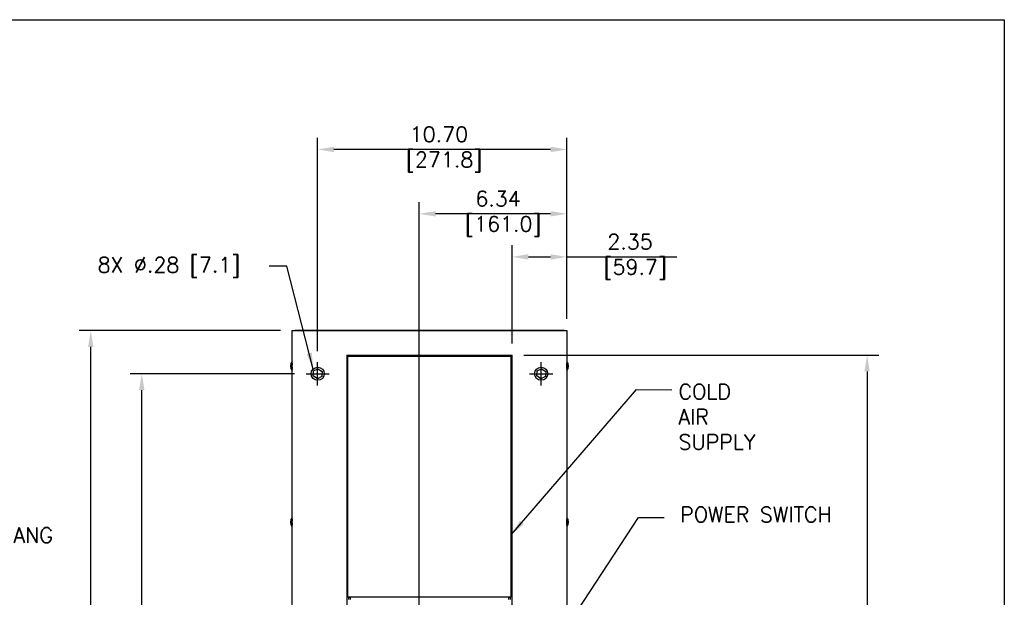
# Model space of a CAD drawing. Extents: x 737 to 849, y -111 to -28.
# Tile 19 of 19: x 807 to 849, y -53 to -28. Entities that reach past the tile are written whole.
import ezdxf

# ---------------------------------------------------------------- set-up
doc = ezdxf.new("R2010")
doc.units = 0
doc.header["$LTSCALE"] = 4
doc.header["$MEASUREMENT"] = 0
doc.linetypes.add('CENTER', pattern=[2, 1.25, -0.25, 0.25, -0.25])
doc.layers.get('0').update_dxf_attribs({"linetype": 'CONTINUOUS'})
doc.layers.get('DEFPOINTS').update_dxf_attribs({"linetype": 'CONTINUOUS'})
for name, color, linetype in [('CENTER LINE', 40, 'CENTER'), ('Dimensions', 140, 'CONTINUOUS'), ('TEXT', 140, 'CONTINUOUS')]:
    doc.layers.add(name, color=color, linetype=linetype)
doc.styles.add('ROMANS', font='romans.shx')
doc.dimstyles.new('FSTD1', dxfattribs={"dimtxt": 0.65, "dimasz": 0.7, "dimexe": 0.5, "dimexo": 0.5, "dimgap": 0.25, "dimtad": 1, "dimzin": 9, "dimdsep": 46, "dimtxsty": 'ROMANS', "dimcen": 0, "dimadec": 0, "dimazin": 0, "dimtfac": 1, "dimtmove": 0, "dimatfit": 3, "dimfxl": 1, "dimtolj": 1, "dimarcsym": 1})

# ---------------------------------------------------------------- blocks, each defined once
blk = doc.blocks.new('*D80')
at = {"layer": 'DEFPOINTS', "color": 0, "transparency": 16777216}
for p in [(811.947, -42.982), (819.003, -42.982), (818.402, -77.132)]:
    blk.add_point(p, dxfattribs=at)
at = {"layer": 'Dimensions', "color": 0, "lineweight": -2, "transparency": 16777216}
for p, q in [((818.503, -42.982), (811.447, -42.982)), ((811.947, -76.432), (811.947, -43.682)), ((817.902, -77.132), (811.447, -77.132))]:
    blk.add_line(p, q, dxfattribs=at)
at = {"layer": 'Dimensions', "color": 0, "transparency": 16777216}
for points in [[(811.83, -43.682), (812.064, -43.682), (811.947, -42.982)], [(811.83, -76.432), (812.064, -76.432), (811.947, -77.132)]]:
    blk.add_solid(points, dxfattribs=at)
at = {"layer": 'Dimensions', "color": 0, "transparency": 16777216, "char_height": 0.65, "attachment_point": 5, "rotation": 90, "style": 'ROMANS'}
for s, insert in [('\\A1;[867.4]', (812.692, -60.057)), ('\\A1;34.15', (811.372, -60.057))]:
    blk.add_mtext(s, dxfattribs=dict(at, insert=insert))
blk = doc.blocks.new('*D86')
at = {"layer": 'DEFPOINTS', "color": 0, "transparency": 16777216}
for p in [(827.852, -42.182), (830.202, -77.132), (843.099, -77.132)]:
    blk.add_point(p, dxfattribs=at)
at = {"layer": 'Dimensions', "color": 0, "lineweight": -2, "transparency": 16777216}
for p, q in [((828.352, -42.182), (843.599, -42.182)), ((843.099, -42.882), (843.099, -76.432)), ((830.702, -77.132), (843.599, -77.132))]:
    blk.add_line(p, q, dxfattribs=at)
at = {"layer": 'Dimensions', "color": 0, "transparency": 16777216}
for points in [[(842.982, -42.882), (843.215, -42.882), (843.099, -42.182)], [(842.982, -76.432), (843.215, -76.432), (843.099, -77.132)]]:
    blk.add_solid(points, dxfattribs=at)
at = {"layer": 'Dimensions', "color": 0, "transparency": 16777216, "insert": (843.099, -57.738), "char_height": 0.65, "attachment_point": 5, "rotation": 90, "style": 'ROMANS'}
blk.add_mtext('\\A1;34.95\\P [887.7]', dxfattribs=at)
blk = doc.blocks.new('*D87')
at = {"layer": 'DEFPOINTS', "color": 0, "transparency": 16777216}
for p in [(809.756, -41.132), (818.402, -41.132), (818.402, -77.132)]:
    blk.add_point(p, dxfattribs=at)
at = {"layer": 'Dimensions', "color": 0, "lineweight": -2, "transparency": 16777216}
for p, q in [((817.902, -41.132), (809.256, -41.132)), ((809.756, -76.432), (809.756, -41.832)), ((817.902, -77.132), (809.256, -77.132))]:
    blk.add_line(p, q, dxfattribs=at)
at = {"layer": 'Dimensions', "color": 0, "transparency": 16777216}
for points in [[(809.639, -41.832), (809.873, -41.832), (809.756, -41.132)], [(809.639, -76.432), (809.873, -76.432), (809.756, -77.132)]]:
    blk.add_solid(points, dxfattribs=at)
at = {"layer": 'Dimensions', "color": 0, "transparency": 16777216, "insert": (809.756, -56.294), "char_height": 0.65, "attachment_point": 5, "rotation": 90, "style": 'ROMANS'}
blk.add_mtext('\\A1;36.00\\P [914.4]', dxfattribs=at)
blk = doc.blocks.new('*D90')
at = {"layer": 'DEFPOINTS', "color": 0, "transparency": 16777216}
for p in [(819.5, -33.352), (830.202, -41.115), (819.5, -42.514)]:
    blk.add_point(p, dxfattribs=at)
at = {"layer": 'Dimensions', "color": 0, "lineweight": -2, "transparency": 16777216}
for p, q in [((819.5, -42.014), (819.5, -32.852)), ((830.202, -40.615), (830.202, -32.852)), ((829.502, -33.352), (820.2, -33.352))]:
    blk.add_line(p, q, dxfattribs=at)
at = {"layer": 'Dimensions', "color": 0, "transparency": 16777216}
for points in [[(820.2, -33.235), (820.2, -33.469), (819.5, -33.352)], [(829.502, -33.235), (829.502, -33.469), (830.202, -33.352)]]:
    blk.add_solid(points, dxfattribs=at)
at = {"layer": 'Dimensions', "color": 0, "transparency": 16777216, "insert": (824.709, -33.352), "char_height": 0.65, "attachment_point": 5, "style": 'ROMANS'}
blk.add_mtext('\\A1;10.70\\P [271.8]', dxfattribs=at)
blk = doc.blocks.new('*D93')
at = {"layer": 'DEFPOINTS', "color": 0, "transparency": 16777216}
for p in [(827.852, -37.966), (830.202, -41.132), (827.852, -42.182)]:
    blk.add_point(p, dxfattribs=at)
at = {"layer": 'Dimensions', "color": 0, "lineweight": -2, "transparency": 16777216}
for p, q in [((827.852, -41.682), (827.852, -37.466)), ((830.202, -40.632), (830.202, -37.466)), ((828.552, -37.966), (829.502, -37.966)), ((830.202, -37.966), (834.93, -37.966))]:
    blk.add_line(p, q, dxfattribs=at)
at = {"layer": 'Dimensions', "color": 0, "transparency": 16777216}
for points in [[(828.552, -37.849), (828.552, -38.083), (827.852, -37.966)], [(829.502, -37.849), (829.502, -38.083), (830.202, -37.966)]]:
    blk.add_solid(points, dxfattribs=at)
at = {"layer": 'Dimensions', "color": 0, "transparency": 16777216, "insert": (832.916, -37.966), "char_height": 0.65, "attachment_point": 5, "style": 'ROMANS'}
blk.add_mtext('\\A1;2.35\\P [59.7]', dxfattribs=at)
blk = doc.blocks.new('*D138')
at = {"layer": 'DEFPOINTS', "color": 0, "transparency": 16777216}
for p in [(823.862, -36.116), (830.202, -41.132), (823.862, -54.732)]:
    blk.add_point(p, dxfattribs=at)
at = {"layer": 'Dimensions', "color": 0, "lineweight": -2, "transparency": 16777216}
for p, q in [((823.862, -54.232), (823.862, -35.616)), ((830.202, -40.632), (830.202, -35.616)), ((829.502, -36.116), (824.562, -36.116))]:
    blk.add_line(p, q, dxfattribs=at)
at = {"layer": 'Dimensions', "color": 0, "transparency": 16777216}
for points in [[(824.562, -36), (824.562, -36.233), (823.862, -36.116)], [(829.502, -36), (829.502, -36.233), (830.202, -36.116)]]:
    blk.add_solid(points, dxfattribs=at)
at = {"layer": 'Dimensions', "color": 0, "transparency": 16777216, "insert": (827.251, -36.116), "char_height": 0.65, "attachment_point": 5, "style": 'ROMANS'}
blk.add_mtext('\\A1;6.34\\P [161.0]', dxfattribs=at)

msp = doc.modelspace()

# ---------------------------------------------------------------- linework, layer by layer
for p, q in [((818.402, -77.132), (818.402, -41.132)), ((818.402, -41.132), (830.202, -41.132)), ((830.085, -41.132), (818.518, -41.132)), ((830.202, -41.132), (830.202, -77.132)), ((820.752, -42.182), (820.752, -53.582)), ((820.752, -42.182), (827.852, -42.182)), ((820.802, -52.582), (820.802, -42.257)), ((820.827, -42.232), (827.777, -42.232)), ((827.802, -42.257), (827.802, -52.582)), ((827.852, -53.582), (827.852, -42.182)), ((819.309, -43.079), (819.321, -42.864)), ((819.49, -43.197), (819.309, -43.079)), ((819.321, -42.864), (819.513, -42.767)), ((819.682, -43.1), (819.49, -43.197)), ((819.513, -42.767), (819.694, -42.885)), ((819.694, -42.885), (819.682, -43.1)), ((828.909, -43.079), (828.921, -42.864)), ((829.09, -43.197), (828.909, -43.079)), ((828.921, -42.864), (829.113, -42.767)), ((829.282, -43.1), (829.09, -43.197)), ((829.113, -42.767), (829.294, -42.885)), ((829.294, -42.885), (829.282, -43.1)), ((820.802, -52.566), (827.802, -52.566)), ((820.833, -52.582), (820.802, -52.582)), ((820.833, -52.682), (820.833, -52.582)), ((820.833, -52.582), (820.891, -52.582)), ((820.891, -52.582), (820.891, -52.682)), ((827.713, -52.682), (827.713, -52.582)), ((827.713, -52.582), (827.771, -52.582)), ((827.802, -52.582), (827.771, -52.582)), ((827.771, -52.582), (827.771, -52.682))]:
    msp.add_line(p, q)
for centre in [(819.502, -42.982), (829.102, -42.982)]:
    msp.add_circle(centre, 0.282)
for centre, radius, start, end in [((820.827, -42.257), 0.025, 90, 180), ((827.777, -42.257), 0.025, 0, 90), ((818.63, -42.653), 0.303, 138.3965, 221.6035), ((829.973, -42.653), 0.303, 318.3942, 41.6058), ((818.63, -49.353), 0.303, 138.3965, 221.6035), ((829.973, -49.353), 0.303, 318.3942, 41.6058)]:
    msp.add_arc(centre, radius, start, end)
for points, weights in [([(818.518, -41.132), (818.517, -41.132), (818.517, -41.132)], [1, 0.999547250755, 1]), ([(830.086, -41.132), (830.086, -41.132), (830.085, -41.132)], [1, 0.999547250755, 1]), ([(818.402, -42.525), (818.393, -42.653), (818.402, -42.78)], [1, 0.803270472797, 1]), ([(830.202, -42.781), (830.21, -42.653), (830.202, -42.524)], [1, 0.800344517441, 1]), ([(818.402, -49.225), (818.393, -49.353), (818.402, -49.48)], [1, 0.803270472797, 1]), ([(830.202, -49.481), (830.21, -49.353), (830.202, -49.224)], [1, 0.800344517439, 1])]:
    msp.add_rational_spline(points, weights, degree=2)
at = {"layer": 'CENTER LINE'}
for p, q in [((819.5, -43.482), (819.5, -42.482)), ((829.1, -43.482), (829.1, -42.482)), ((819.003, -42.982), (820, -42.982)), ((828.603, -42.982), (829.6, -42.982))]:
    msp.add_line(p, q, dxfattribs=at)
at = {"layer": 'DEFPOINTS'}
msp.add_lwpolyline([(848.992, -110.576), (741.438, -110.576), (741.438, -27.781), (848.992, -27.781)], close=True, dxfattribs=at)

# ---------------------------------------------------------------- texts
at = {"char_height": 0.5, "style": 'ROMANS'}
for insert, attachment_point in [((817.79, -38.109), 9), ((835.265, -48.909), 7)]:
    msp.add_mtext('\\A1;', dxfattribs=dict(at, insert=insert, attachment_point=attachment_point))
at = {"layer": 'TEXT', "style": 'ROMANS'}
for s, p in [('8X %%C.28 [7.1]', (810.05, -38.633)), ('POWER SWITCH', (835.069, -49.353))]:
    msp.add_text(s, height=0.65, dxfattribs=at).set_placement(p)
at = {"layer": 'TEXT', "char_height": 0.65, "attachment_point": 1, "style": 'ROMANS'}
for s, width, insert in [('COLD\\PAIR\\PSUPPLY', 5.03731, (834.996, -43.425)), ('EASY HANG\\PTABS', 7.51952, (803.286, -49.592))]:
    msp.add_mtext_dynamic_manual_height_columns(s, width=width, gutter_width=2.5, heights=[0], dxfattribs=dict(at, insert=insert))

# ---------------------------------------------------------------- dimensions: what is measured, and where the dimension line sits
at = {"layer": 'Dimensions'}
for base, p1, p2, override, picture, middle, dimtype in [((819.5, -33.352), (830.202, -41.115), (819.5, -42.514), {"dimscale": 0, "dimpost": '0\\X', "dimtix": 0, "dimtofl": 1, "dimtmove": 0, "dimatfit": 3}, '*D90', (824.709, -33.352), 128), ((823.862, -36.116), (830.202, -41.132), (823.862, -54.732), {"dimscale": 0, "dimzin": 1, "dimpost": '\\X', "dimtix": 0, "dimtofl": 1, "dimtmove": 0, "dimatfit": 3}, '*D138', (827.251, -36.116), 160), ((827.852, -37.966), (830.202, -41.132), (827.852, -42.182), {"dimscale": 0, "dimpost": '\\X', "dimtix": 0, "dimtofl": 1, "dimtmove": 0, "dimatfit": 3}, '*D93', (832.916, -37.966), 128)]:
    dim = msp.add_linear_dim(base=base, p1=p1, p2=p2, dimstyle='FSTD1', override=override, dxfattribs=at)
    dim.commit()
    dim.dimension.update_dxf_attribs({"geometry": picture, "text_midpoint": middle, "dimtype": dimtype})
for base, p1, p2, override, picture, middle in [((809.756, -41.132), (818.402, -77.132), (818.402, -41.132), {"dimscale": 0, "dimzin": 1, "dimpost": '<>\\X', "dimtix": 0, "dimtofl": 1, "dimtmove": 0, "dimatfit": 3}, '*D87', (809.756, -56.294)), ((843.099, -77.132), (827.852, -42.182), (830.202, -77.132), {"dimscale": 0, "dimpost": '\\X', "dimtix": 0, "dimtofl": 1, "dimtmove": 0, "dimatfit": 3}, '*D86', (843.099, -57.738))]:
    dim = msp.add_linear_dim(base=base, p1=p1, p2=p2, angle=90, dimstyle='FSTD1', override=override, dxfattribs=at)
    dim.commit()
    dim.dimension.update_dxf_attribs({"geometry": picture, "text_midpoint": middle, "dimtype": 128})
dim = msp.add_linear_dim(base=(811.947, -42.982), p1=(818.402, -77.132), p2=(819.003, -42.982), angle=90, dimstyle='FSTD1', override={"dimscale": 0, "dimpost": '<>\\X', "dimtix": 0, "dimtofl": 1, "dimtmove": 0, "dimatfit": 3}, dxfattribs=at)
dim.commit()
dim.dimension.update_dxf_attribs({"geometry": '*D80', "text_midpoint": (811.947, -60.057)})

# ---------------------------------------------------------------- leaders
at = {"layer": 'TEXT'}
for points in [[(819.311, -42.781), (818.172, -38.359), (817.414, -38.359)], [(827.812, -49.902), (833.19, -43.666), (834.708, -43.668)], [(828.29, -56.776), (833.28, -49.159), (834.388, -49.159)]]:
    msp.add_leader(points, dimstyle='FSTD1', override={"dimscale": 0}, dxfattribs=at)

doc.saveas('drawing.dxf')
